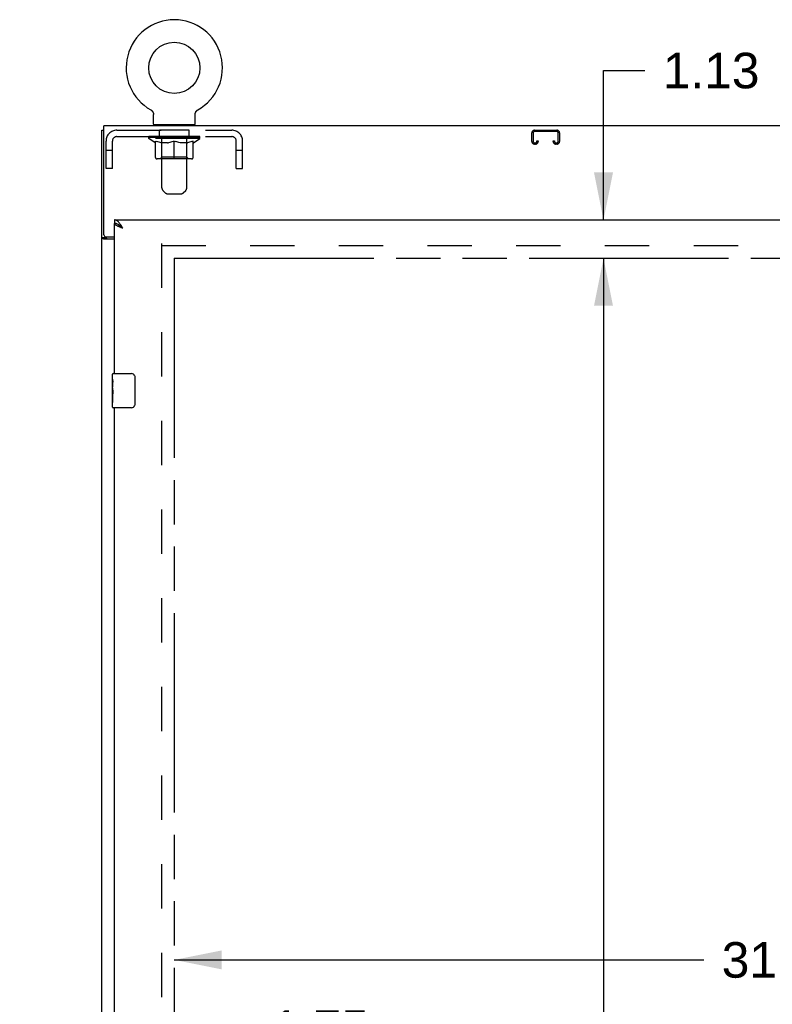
# Model space of a CAD drawing. Header units: inches. Extents: x 0 to 236, y 0 to 153.
# Tile 3 of 36: x 38 to 60, y 69 to 98. Entities that reach past the tile are written whole.
import ezdxf

# ---------------------------------------------------------------- set-up
doc = ezdxf.new("R2010")
doc.units = ezdxf.units.IN
doc.header["$LTSCALE"] = 12.986111
doc.header["$MEASUREMENT"] = 0
doc.linetypes.add('HIDDEN', pattern=[0.2, 0.1, -0.1])
doc.linetypes.add('PHANTOM', pattern=[0.8, 0.45, -0.05, 0.1, -0.05, 0.1, -0.05])
doc.layers.get('0').update_dxf_attribs({"linetype": 'CONTINUOUS'})
for name, color, linetype in [('02___PRT_ALL_AXES', 7, 'CONTINUOUS'), ('AVAILABLE_DOOR_SPACES', 7, 'CONTINUOUS'), ('DEFAULT_2', 8, 'HIDDEN'), ('DIMENSIONS', 7, 'CONTINUOUS')]:
    doc.layers.add(name, color=color, linetype=linetype)
doc.styles.get("Standard").update_dxf_attribs({"font": 'arial.ttf'})
doc.dimstyles.new('DIMSTYLE_1', dxfattribs={"dimtxt": 1.041667, "dimasz": 1.388889, "dimexe": 0.09, "dimexo": 0.07, "dimgap": 0.0375, "dimtad": 0, "dimtih": 1, "dimtoh": 1, "dimzin": 4, "dimdsep": 46, "dimtxsty": 'Standard', "dimblk": '_FILLED', "dimblk1": '_FILLED', "dimblk2": '_FILLED', "dimcen": 0.09, "dimazin": 1, "dimtfac": 1, "dimtdec": 3, "dimtofl": 0, "dimtmove": 0, "dimatfit": 3, "dimldrblk": '_FILLED', "dimfxl": 1, "dimtolj": 1, "dimtzin": 4, "dimarcsym": 0})

# ---------------------------------------------------------------- blocks, each defined once
blk = doc.blocks.new('_FILLED')
at = {"color": 0, "linetype": 'ByBlock'}
blk.add_solid([(0, 0), (-1, 0.2), (-1, -0.2)], dxfattribs=at)
blk = doc.blocks.new('*D3')
at = {"layer": 'DIMENSIONS', "color": 2, "linetype": 'Continuous'}
for p, q in [((40.512, 68.539), (37.734, 68.539)), ((42.262, 68.539), (44.606, 68.539))]:
    blk.add_line(p, q, dxfattribs=at)
at = {"layer": 'DIMENSIONS', "color": 2, "linetype": 'Continuous', "xscale": 1.3888888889, "yscale": 1.3888888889, "zscale": 1.3888888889}
blk.add_blockref('_FILLED', (40.512, 68.539), dxfattribs=at)
at = {"layer": 'DIMENSIONS', "color": 2, "linetype": 'Continuous', "xscale": 1.3888888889, "yscale": 1.3888888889, "zscale": 1.3888888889, "rotation": 180}
blk.add_blockref('_FILLED', (42.262, 68.539), dxfattribs=at)
at = {"layer": 'DIMENSIONS', "color": 2, "linetype": 'Continuous', "insert": (45.126, 69.06), "char_height": 1.0417, "width": 2.8307, "attachment_point": 1, "line_spacing_factor": 0.9}
blk.add_mtext('1.75', dxfattribs=at)
blk = doc.blocks.new('*D4')
at = {"layer": 'DIMENSIONS', "color": 2, "linetype": 'Continuous'}
for p, q in [((42.262, 70.533), (57.772, 70.533)), ((73.574, 70.533), (62.454, 70.533))]:
    blk.add_line(p, q, dxfattribs=at)
at = {"layer": 'DIMENSIONS', "color": 2, "linetype": 'Continuous', "xscale": 1.3888888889, "yscale": 1.3888888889, "zscale": 1.3888888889, "rotation": 180}
blk.add_blockref('_FILLED', (42.262, 70.533), dxfattribs=at)
at = {"layer": 'DIMENSIONS', "color": 2, "linetype": 'Continuous', "xscale": 1.3888888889, "yscale": 1.3888888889, "zscale": 1.3888888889}
blk.add_blockref('_FILLED', (73.574, 70.533), dxfattribs=at)
at = {"layer": 'DIMENSIONS', "color": 2, "linetype": 'Continuous', "insert": (60.113, 71.054), "char_height": 1.0417, "width": 3.64002, "attachment_point": 2, "line_spacing_factor": 0.9}
blk.add_mtext('31.31', dxfattribs=at)
blk = doc.blocks.new('*D6')
at = {"layer": 'DIMENSIONS', "color": 2, "linetype": 'Continuous'}
for p, q in [((54.83, 92.204), (54.83, 96.577)), ((54.83, 96.577), (56.045, 96.577)), ((54.83, 91.079), (54.83, 88.301))]:
    blk.add_line(p, q, dxfattribs=at)
at = {"layer": 'DIMENSIONS', "color": 2, "linetype": 'Continuous', "xscale": 1.3888888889, "yscale": 1.3888888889, "zscale": 1.3888888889}
for p, rotation in [((54.83, 92.204), 270), ((54.83, 91.079), 90)]:
    blk.add_blockref('_FILLED', p, dxfattribs=dict(at, rotation=rotation))
at = {"layer": 'DIMENSIONS', "color": 2, "linetype": 'Continuous', "insert": (56.566, 97.097), "char_height": 1.0417, "width": 2.8307, "attachment_point": 1, "line_spacing_factor": 0.9}
blk.add_mtext('1.13', dxfattribs=at)
blk = doc.blocks.new('*D7')
at = {"layer": 'DIMENSIONS', "color": 2, "linetype": 'Continuous'}
for p, q in [((54.83, 91.079), (54.83, 52.995)), ((54.83, 12.829), (54.83, 49.349))]:
    blk.add_line(p, q, dxfattribs=at)
at = {"layer": 'DIMENSIONS', "color": 2, "linetype": 'Continuous', "xscale": 1.3888888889, "yscale": 1.3888888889, "zscale": 1.3888888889}
for p, rotation in [((54.83, 91.079), 90), ((54.83, 12.829), 270)]:
    blk.add_blockref('_FILLED', p, dxfattribs=dict(at, rotation=rotation))
at = {"layer": 'DIMENSIONS', "color": 2, "linetype": 'Continuous', "insert": (54.83, 52.474), "char_height": 1.0417, "width": 3.64002, "attachment_point": 2, "line_spacing_factor": 0.9}
blk.add_mtext('78.25\\Ptyp.', dxfattribs=at)

msp = doc.modelspace()

# ---------------------------------------------------------------- linework, layer by layer
at = {"color": 7, "linetype": 'Continuous'}
for p, q in [((41.572, 95.426), (41.572, 95.426)), ((41.572, 95.426), (41.577, 95.423)), ((41.573, 95.425), (41.574, 95.425)), ((41.577, 95.423), (41.582, 95.42)), ((41.582, 95.42), (41.587, 95.416)), ((41.587, 95.416), (41.592, 95.413)), ((41.591, 95.413), (41.596, 95.409)), ((41.596, 95.409), (41.601, 95.405)), ((41.601, 95.405), (41.605, 95.401)), ((41.605, 95.401), (41.609, 95.397)), ((41.609, 95.397), (41.613, 95.392)), ((41.613, 95.392), (41.617, 95.388)), ((41.617, 95.388), (41.621, 95.383)), ((41.621, 95.383), (41.624, 95.378)), ((41.624, 95.378), (41.627, 95.373)), ((41.627, 95.373), (41.631, 95.368)), ((41.63, 95.368), (41.633, 95.363)), ((41.633, 95.363), (41.636, 95.357)), ((41.636, 95.358), (41.639, 95.352)), ((41.639, 95.352), (41.641, 95.346)), ((41.641, 95.347), (41.643, 95.341)), ((41.643, 95.341), (41.645, 95.335)), ((41.645, 95.335), (41.647, 95.329)), ((41.647, 95.33), (41.648, 95.324)), ((41.648, 95.324), (41.649, 95.318)), ((41.649, 95.318), (41.65, 95.312)), ((41.65, 95.312), (41.651, 95.306)), ((41.651, 95.306), (41.651, 95.3)), ((41.652, 95.294), (41.652, 95.289)), ((41.652, 95.004), (41.652, 95.289)), ((42.872, 95.3), (42.873, 95.306)), ((42.872, 95.294), (42.872, 95.3)), ((42.872, 95.294), (42.872, 95.3)), ((42.872, 95.289), (42.872, 95.294)), ((42.872, 95.004), (42.872, 95.289)), ((42.873, 95.306), (42.874, 95.312)), ((42.874, 95.312), (42.875, 95.318)), ((42.875, 95.318), (42.876, 95.324)), ((42.876, 95.324), (42.877, 95.33)), ((42.877, 95.329), (42.879, 95.335)), ((42.879, 95.335), (42.881, 95.341)), ((42.881, 95.341), (42.883, 95.347)), ((42.883, 95.346), (42.885, 95.352)), ((42.885, 95.352), (42.888, 95.358)), ((42.888, 95.357), (42.89, 95.363)), ((42.89, 95.363), (42.893, 95.368)), ((42.893, 95.368), (42.896, 95.373)), ((42.896, 95.373), (42.9, 95.378)), ((42.9, 95.378), (42.903, 95.383)), ((42.903, 95.383), (42.907, 95.388)), ((42.907, 95.388), (42.911, 95.392)), ((42.91, 95.392), (42.915, 95.397)), ((42.914, 95.397), (42.919, 95.401)), ((42.919, 95.401), (42.923, 95.405)), ((42.923, 95.405), (42.928, 95.409)), ((42.927, 95.409), (42.932, 95.413)), ((42.932, 95.413), (42.937, 95.416)), ((42.937, 95.416), (42.942, 95.42)), ((42.942, 95.42), (42.947, 95.423)), ((42.942, 95.42), (42.943, 95.421)), ((42.947, 95.423), (42.952, 95.426)), ((42.95, 95.425), (42.951, 95.425)), ((42.952, 95.426), (42.952, 95.426)), ((42.952, 95.426), (42.952, 95.426)), ((40.199, 91.766), (40.199, 94.954)), ((152.074, 94.954), (40.199, 94.954)), ((41.667, 94.984), (41.667, 94.954)), ((42.857, 94.984), (41.667, 94.984)), ((42.857, 94.984), (42.857, 94.954)), ((40.137, 9.079), (40.137, 94.829)), ((40.137, 94.829), (40.199, 94.829)), ((40.512, 92.204), (40.512, 92.1)), ((40.635, 92.058), (40.624, 92.065)), ((40.262, 91.704), (40.512, 91.704)), ((40.262, 91.679), (40.137, 91.679)), ((40.512, 91.641), (40.197, 91.641)), ((40.467, 87.704), (41.007, 87.704)), ((41.107, 87.604), (41.107, 86.804)), ((41.007, 86.704), (40.467, 86.704))]:
    msp.add_line(p, q, dxfattribs=at)
at = {"color": 3, "linetype": 'Continuous'}
for p, q in [((40.512, 92.204), (77.199, 92.204)), ((40.512, 87.704), (40.512, 92.1)), ((40.262, 91.679), (40.262, 91.704)), ((40.512, 64.204), (40.512, 86.704))]:
    msp.add_line(p, q, dxfattribs=at)
at = {"color": 7, "linetype": 'Continuous'}
for points in [[(41.651, 95.3), (41.652, 95.294), (41.652, 95.289)], [(40.624, 92.065), (40.613, 92.071), (40.601, 92.077), (40.59, 92.082), (40.579, 92.087), (40.568, 92.091), (40.557, 92.094), (40.545, 92.096), (40.534, 92.098), (40.523, 92.099), (40.512, 92.1)], [(40.758, 91.957), (40.747, 91.964), (40.736, 91.971), (40.725, 91.979), (40.714, 91.986), (40.704, 91.993), (40.694, 92), (40.684, 92.007), (40.675, 92.014), (40.666, 92.021), (40.658, 92.028), (40.65, 92.036), (40.643, 92.043), (40.637, 92.05), (40.631, 92.057), (40.628, 92.062)], [(40.758, 91.957), (40.747, 91.967), (40.736, 91.977), (40.725, 91.987), (40.714, 91.997), (40.702, 92.007), (40.691, 92.016), (40.68, 92.025), (40.669, 92.034), (40.658, 92.043), (40.646, 92.05), (40.635, 92.058)], [(40.168, 91.655), (40.164, 91.657), (40.161, 91.658), (40.157, 91.659), (40.154, 91.661), (40.151, 91.662), (40.149, 91.664), (40.146, 91.665), (40.144, 91.667), (40.142, 91.669), (40.14, 91.67), (40.139, 91.672), (40.138, 91.674), (40.137, 91.675), (40.137, 91.677), (40.137, 91.679)], [(40.197, 91.641), (40.195, 91.643), (40.193, 91.644), (40.19, 91.646), (40.187, 91.647), (40.183, 91.649), (40.18, 91.651), (40.176, 91.652), (40.168, 91.655)], [(41.1, 87.64), (41.102, 87.634), (41.104, 87.628), (41.105, 87.622), (41.106, 87.616), (41.107, 87.61), (41.107, 87.604)], [(41.107, 86.804), (41.107, 86.797), (41.106, 86.791), (41.105, 86.785), (41.104, 86.779), (41.102, 86.773), (41.1, 86.767)]]:
    msp.add_lwpolyline(points, dxfattribs=at)
at = {"color": 3, "linetype": 'Continuous'}
for points in [[(40.669, 92.09), (40.658, 92.105), (40.646, 92.119), (40.635, 92.131), (40.624, 92.143), (40.613, 92.154), (40.601, 92.165), (40.59, 92.173), (40.579, 92.181), (40.568, 92.188), (40.557, 92.194), (40.545, 92.198), (40.534, 92.201), (40.523, 92.203), (40.512, 92.204)], [(40.621, 92.011), (40.608, 92.017), (40.596, 92.022), (40.584, 92.028), (40.573, 92.034), (40.563, 92.04), (40.553, 92.046), (40.545, 92.052), (40.537, 92.058), (40.531, 92.064), (40.525, 92.07), (40.52, 92.076), (40.517, 92.082), (40.514, 92.088), (40.512, 92.094), (40.512, 92.1)], [(40.758, 91.957), (40.742, 91.963), (40.726, 91.969), (40.71, 91.975), (40.695, 91.981), (40.679, 91.987), (40.664, 91.993), (40.649, 91.999), (40.635, 92.005), (40.621, 92.011)], [(40.758, 91.957), (40.747, 91.975), (40.736, 91.992), (40.725, 92.01), (40.714, 92.027), (40.702, 92.043), (40.691, 92.06), (40.68, 92.075), (40.669, 92.09)], [(40.274, 91.665), (40.272, 91.667), (40.27, 91.668), (40.268, 91.669), (40.266, 91.671), (40.264, 91.673), (40.263, 91.674), (40.262, 91.676), (40.262, 91.677), (40.262, 91.679)], [(40.292, 91.641), (40.292, 91.643), (40.293, 91.645), (40.292, 91.647), (40.292, 91.649), (40.291, 91.65), (40.291, 91.652), (40.289, 91.654), (40.288, 91.655), (40.286, 91.657), (40.285, 91.658), (40.283, 91.66), (40.281, 91.661), (40.279, 91.662), (40.274, 91.665)]]:
    msp.add_lwpolyline(points, dxfattribs=at)
at = {"color": 7, "linetype": 'Continuous'}
msp.add_circle((42.262, 96.655), 0.75, dxfattribs=at)
for centre, radius, start, end in [((42.262, 96.655), 1.41, 299.2655, 240.7345), ((41.672, 95.004), 0.02, 180, 263.0769), ((42.852, 95.004), 0.02, 276.9231, 360), ((40.262, 91.766), 0.0625, 180, 270), ((40.467, 87.689), 0.015, 90, 180), ((41.007, 87.604), 0.1, 21.1999, 90), ((40.467, 86.719), 0.015, 180, 270), ((41.007, 86.804), 0.1, 270, 338.7946)]:
    msp.add_arc(centre, radius, start, end, dxfattribs=at)
at = {"layer": '02___PRT_ALL_AXES', "color": 8, "linetype": 'HIDDEN'}
for p, q in [((41.824, 94.642), (41.824, 94.829)), ((42.699, 94.829), (41.824, 94.829)), ((42.699, 94.642), (41.824, 94.642)), ((42.699, 94.642), (42.699, 94.829))]:
    msp.add_line(p, q, dxfattribs=at)
at = {"layer": '02___PRT_ALL_AXES', "color": 7, "linetype": 'Continuous'}
for p, q in [((40.452, 87.543), (40.452, 87.689)), ((40.452, 87.285), (40.452, 87.542)), ((40.458, 87.487), (40.452, 87.487)), ((40.459, 87.319), (40.459, 87.455)), ((40.452, 87.319), (40.459, 87.319)), ((40.452, 86.719), (40.452, 87.282)), ((40.453, 87.256), (40.452, 87.256)), ((40.452, 87.124), (40.458, 87.124)), ((40.452, 87.088), (40.459, 87.088)), ((40.453, 87.258), (40.455, 87.236)), ((40.459, 86.858), (40.459, 87.088)), ((40.452, 87.025), (40.459, 87.025)), ((40.452, 86.858), (40.459, 86.858))]:
    msp.add_line(p, q, dxfattribs=at)
for points in [[(40.452, 87.543), (40.452, 87.539), (40.452, 87.535), (40.453, 87.529), (40.455, 87.516)], [(40.455, 87.516), (40.455, 87.508), (40.456, 87.5), (40.457, 87.492)], [(40.457, 87.492), (40.458, 87.483), (40.458, 87.474), (40.459, 87.464), (40.459, 87.455)], [(40.452, 87.285), (40.452, 87.277), (40.452, 87.268), (40.453, 87.258)], [(40.455, 87.236), (40.456, 87.224), (40.457, 87.212), (40.458, 87.2), (40.458, 87.187), (40.459, 87.175), (40.459, 87.162), (40.459, 87.149), (40.458, 87.136), (40.458, 87.123), (40.457, 87.111), (40.456, 87.099)]]:
    msp.add_lwpolyline(points, dxfattribs=at)
msp.add_ellipse((40.715, 87.12), major_axis=(0.263, 0), ratio=0.432808, start_param=3.141593, end_param=3.321581, dxfattribs=at)
at = {"layer": 'AVAILABLE_DOOR_SPACES', "color": 4, "linetype": 'PHANTOM'}
for q in [(42.262, 12.829), (73.574, 91.079)]:
    msp.add_line((42.262, 91.079), q, dxfattribs=at)
at = {"layer": 'DEFAULT_2', "color": 8, "linetype": 'HIDDEN'}
for p, q in [((41.572, 95.426), (41.572, 95.426)), ((41.581, 95.421), (41.582, 95.42)), ((41.887, 94.984), (41.887, 94.954)), ((41.897, 93.138), (41.897, 94.954)), ((42.627, 93.138), (42.627, 94.954)), ((42.637, 94.984), (42.637, 94.954)), ((40.579, 94.829), (43.945, 94.829)), ((40.579, 94.642), (43.945, 94.642)), ((41.518, 94.587), (41.518, 94.642)), ((41.705, 94.456), (41.518, 94.587)), ((43.005, 94.587), (41.518, 94.587)), ((41.53, 94.634), (41.53, 94.642)), ((41.54, 94.63), (41.54, 94.634)), ((41.54, 94.63), (42.983, 94.63)), ((41.551, 94.63), (41.551, 94.634)), ((41.552, 94.63), (41.552, 94.634)), ((41.563, 94.634), (41.563, 94.642)), ((41.583, 94.63), (41.583, 94.634)), ((41.585, 94.63), (41.585, 94.634)), ((41.618, 94.634), (41.618, 94.642)), ((41.635, 94.63), (41.635, 94.634)), ((41.639, 94.63), (41.639, 94.634)), ((41.875, 94.634), (41.646, 94.634)), ((41.692, 94.634), (41.692, 94.642)), ((41.694, 94.63), (41.694, 94.634)), ((41.694, 94.63), (41.694, 94.634)), ((41.697, 94.63), (41.697, 94.634)), ((41.707, 94.63), (41.707, 94.634)), ((41.707, 94.63), (41.707, 94.634)), ((41.711, 94.63), (41.711, 94.634)), ((41.714, 94.63), (41.714, 94.635)), ((41.718, 94.63), (41.718, 94.634)), ((41.738, 94.63), (41.738, 94.634)), ((41.756, 94.63), (41.756, 94.634)), ((41.758, 94.63), (41.758, 94.637)), ((41.784, 94.634), (41.784, 94.642)), ((41.784, 94.63), (41.784, 94.634)), ((41.796, 94.63), (41.796, 94.634)), ((41.801, 94.63), (41.801, 94.634)), ((41.808, 94.63), (41.808, 94.634)), ((41.824, 94.63), (41.824, 94.638)), ((41.845, 94.63), (41.845, 94.634)), ((41.847, 94.63), (41.847, 94.634)), ((41.875, 94.63), (41.875, 94.634)), ((41.953, 94.634), (41.888, 94.634)), ((41.89, 94.634), (41.89, 94.642)), ((41.896, 94.035), (41.896, 94.583)), ((41.898, 94.63), (41.898, 94.634)), ((41.904, 94.63), (41.904, 94.634)), ((41.911, 94.63), (41.911, 94.64)), ((41.918, 94.63), (41.918, 94.634)), ((41.929, 94.63), (41.929, 94.634)), ((41.953, 94.63), (41.953, 94.634)), ((42.041, 94.634), (41.978, 94.634)), ((42.002, 94.63), (42.002, 94.634)), ((42.008, 94.634), (42.008, 94.642)), ((42.012, 94.63), (42.012, 94.634)), ((42.015, 94.63), (42.015, 94.641)), ((42.018, 94.63), (42.018, 94.634)), ((42.027, 94.63), (42.027, 94.634)), ((42.041, 94.63), (42.041, 94.634)), ((42.135, 94.634), (42.078, 94.634)), ((42.094, 94.63), (42.094, 94.634)), ((42.127, 94.634), (42.262, 94.642)), ((42.133, 94.634), (42.133, 94.642)), ((42.133, 94.642), (42.133, 94.642)), ((42.133, 94.634), (42.133, 94.641)), ((42.133, 94.63), (42.133, 94.634)), ((42.135, 94.63), (42.135, 94.634)), ((42.138, 94.63), (42.138, 94.634)), ((42.14, 94.63), (42.14, 94.634)), ((42.234, 94.634), (42.183, 94.634)), ((42.191, 94.63), (42.191, 94.634)), ((42.234, 94.63), (42.234, 94.634)), ((42.259, 94.634), (42.259, 94.634)), ((42.259, 94.63), (42.259, 94.634)), ((42.259, 94.63), (42.259, 94.634)), ((42.262, 94.634), (42.262, 94.642)), ((42.265, 94.63), (42.265, 94.634)), ((42.265, 94.63), (42.265, 94.634)), ((42.265, 94.634), (42.265, 94.634)), ((42.268, 94.634), (42.341, 94.634)), ((42.29, 94.63), (42.29, 94.634)), ((42.305, 94.634), (42.305, 94.639)), ((42.305, 94.639), (42.397, 94.634)), ((42.329, 94.634), (42.329, 94.638)), ((42.333, 94.63), (42.333, 94.634)), ((42.384, 94.63), (42.384, 94.634)), ((42.385, 94.63), (42.385, 94.634)), ((42.388, 94.63), (42.388, 94.634)), ((42.388, 94.634), (42.446, 94.634)), ((42.39, 94.642), (42.391, 94.642)), ((42.39, 94.634), (42.39, 94.641)), ((42.39, 94.63), (42.39, 94.634)), ((42.391, 94.634), (42.391, 94.642)), ((42.43, 94.63), (42.43, 94.634)), ((42.483, 94.63), (42.483, 94.634)), ((42.483, 94.634), (42.545, 94.634)), ((42.496, 94.63), (42.496, 94.634)), ((42.506, 94.63), (42.506, 94.634)), ((42.509, 94.63), (42.509, 94.641)), ((42.512, 94.63), (42.512, 94.634)), ((42.516, 94.634), (42.516, 94.642)), ((42.522, 94.63), (42.522, 94.634)), ((42.57, 94.63), (42.57, 94.634)), ((42.57, 94.634), (42.636, 94.634)), ((42.594, 94.63), (42.594, 94.634)), ((42.605, 94.63), (42.605, 94.634)), ((42.613, 94.63), (42.613, 94.64)), ((42.62, 94.63), (42.62, 94.634)), ((42.625, 94.63), (42.625, 94.634)), ((42.628, 94.035), (42.628, 94.583)), ((42.634, 94.634), (42.634, 94.642)), ((42.649, 94.63), (42.649, 94.634)), ((42.649, 94.634), (42.878, 94.634)), ((42.676, 94.63), (42.676, 94.634)), ((42.679, 94.63), (42.679, 94.634)), ((42.7, 94.63), (42.7, 94.638)), ((42.715, 94.63), (42.715, 94.634)), ((42.723, 94.63), (42.723, 94.634)), ((42.728, 94.63), (42.728, 94.634)), ((42.74, 94.634), (42.74, 94.642)), ((42.74, 94.63), (42.74, 94.634)), ((42.766, 94.63), (42.766, 94.637)), ((42.768, 94.63), (42.768, 94.634)), ((42.786, 94.63), (42.786, 94.634)), ((42.805, 94.63), (42.805, 94.634)), ((42.809, 94.63), (42.809, 94.635)), ((42.813, 94.63), (42.813, 94.634)), ((42.816, 94.63), (42.816, 94.634)), ((42.817, 94.63), (42.817, 94.634)), ((42.819, 94.456), (43.005, 94.587)), ((42.826, 94.63), (42.826, 94.634)), ((42.829, 94.63), (42.829, 94.634)), ((42.83, 94.63), (42.83, 94.634)), ((42.831, 94.634), (42.831, 94.642)), ((42.885, 94.63), (42.885, 94.634)), ((42.888, 94.63), (42.888, 94.634)), ((42.906, 94.634), (42.906, 94.642)), ((42.939, 94.63), (42.939, 94.634)), ((42.941, 94.63), (42.941, 94.634)), ((42.961, 94.634), (42.961, 94.642)), ((42.972, 94.63), (42.972, 94.634)), ((42.973, 94.63), (42.973, 94.634)), ((42.983, 94.63), (42.983, 94.634)), ((42.994, 94.634), (42.994, 94.642)), ((43.005, 94.587), (43.005, 94.642)), ((52.731, 94.502), (52.731, 94.749)), ((52.771, 94.749), (52.771, 94.502)), ((52.811, 94.829), (53.463, 94.829)), ((53.463, 94.789), (52.811, 94.789)), ((53.503, 94.502), (53.503, 94.749)), ((53.543, 94.749), (53.543, 94.502)), ((40.262, 93.704), (40.262, 94.512)), ((40.449, 93.704), (40.449, 94.512)), ((41.705, 94.456), (41.711, 94.456)), ((41.711, 94.032), (41.711, 94.511)), ((41.711, 94.511), (41.746, 94.498)), ((41.78, 94.486), (41.746, 94.498)), ((41.814, 94.476), (41.78, 94.487)), ((41.847, 94.468), (41.813, 94.477)), ((41.88, 94.461), (41.846, 94.468)), ((41.913, 94.456), (41.879, 94.462)), ((42.061, 94.456), (41.913, 94.456)), ((42.061, 94.456), (42.094, 94.462)), ((42.127, 94.468), (42.093, 94.461)), ((42.16, 94.477), (42.126, 94.468)), ((42.194, 94.487), (42.16, 94.476)), ((42.227, 94.498), (42.193, 94.486)), ((42.262, 94.511), (42.227, 94.498)), ((42.262, 93.988), (42.262, 94.511)), ((42.262, 94.511), (42.297, 94.498)), ((42.331, 94.486), (42.296, 94.498)), ((42.364, 94.476), (42.33, 94.487)), ((42.397, 94.468), (42.364, 94.477)), ((42.43, 94.461), (42.397, 94.468)), ((42.463, 94.456), (42.43, 94.462)), ((42.611, 94.456), (42.463, 94.456)), ((42.611, 94.456), (42.644, 94.462)), ((42.677, 94.468), (42.644, 94.461)), ((42.711, 94.477), (42.677, 94.468)), ((42.744, 94.487), (42.71, 94.476)), ((42.778, 94.498), (42.743, 94.486)), ((42.812, 94.511), (42.778, 94.498)), ((42.812, 94.032), (42.812, 94.511)), ((42.812, 94.456), (42.819, 94.456)), ((44.075, 93.704), (44.075, 94.512)), ((44.262, 93.704), (44.262, 94.512)), ((52.811, 94.462), (52.838, 94.462)), ((52.838, 94.422), (52.811, 94.422)), ((52.878, 94.502), (52.878, 94.516)), ((52.878, 94.516), (52.918, 94.516)), ((52.918, 94.516), (52.918, 94.502)), ((53.356, 94.502), (53.356, 94.516)), ((53.356, 94.516), (53.396, 94.516)), ((53.396, 94.516), (53.396, 94.502)), ((53.436, 94.462), (53.463, 94.462)), ((53.463, 94.422), (53.436, 94.422)), ((40.449, 94.234), (40.262, 94.234)), ((41.896, 94.035), (41.849, 93.988)), ((42.628, 94.035), (41.896, 94.035)), ((42.628, 94.035), (42.674, 93.988)), ((44.262, 94.234), (44.075, 94.234)), ((42.769, 93.988), (41.755, 93.988)), ((40.449, 93.704), (40.262, 93.704)), ((44.075, 93.704), (44.262, 93.704)), ((41.998, 92.996), (41.926, 93.067)), ((42.068, 92.967), (42.455, 92.967)), ((42.526, 92.996), (42.598, 93.067)), ((41.887, 91.516), (41.887, 12.391)), ((41.887, 91.454), (76.512, 91.454))]:
    msp.add_line(p, q, dxfattribs=at)
for centre, radius, start, end in [((41.672, 95.004), 0.02, 263.0769, 270), ((41.867, 94.954), 0.03, 0, 90), ((42.657, 94.954), 0.03, 90, 180), ((42.852, 95.004), 0.02, 270, 276.9231), ((40.579, 94.512), 0.317, 90, 180), ((40.579, 94.512), 0.13, 90, 180), ((41.849, 94.583), 0.0466, 0, 90), ((42.674, 94.583), 0.0466, 90, 180), ((43.945, 94.512), 0.317, 0, 90), ((43.945, 94.512), 0.13, 0, 90), ((52.811, 94.749), 0.08, 90, 180), ((52.811, 94.749), 0.04, 90, 180), ((53.463, 94.749), 0.08, 0, 90), ((53.463, 94.749), 0.04, 0, 90), ((52.811, 94.502), 0.08, 180, 270), ((52.811, 94.502), 0.04, 180, 270), ((52.838, 94.502), 0.08, 270, 360), ((52.838, 94.502), 0.04, 270, 360), ((53.436, 94.502), 0.08, 180, 270), ((53.436, 94.502), 0.04, 180, 270), ((53.463, 94.502), 0.08, 270, 360), ((53.463, 94.502), 0.04, 270, 360), ((41.755, 94.032), 0.0434, 180, 270), ((42.769, 94.032), 0.0434, 270, 360), ((41.997, 93.138), 0.1, 180, 225), ((42.527, 93.138), 0.1, 315, 360), ((42.068, 93.067), 0.1, 225, 270), ((42.455, 93.067), 0.1, 270, 315)]:
    msp.add_arc(centre, radius, start, end, dxfattribs=at)
for centre, major_axis, ratio, start_param, end_param in [((42.262, 94.642), (0.743, 0.008), 0.059247, 2.966439, 3.140971), ((41.495, 94.628), (0.232, 0), 0.060167, 0.426548, 1.470503), ((42.262, 94.642), (0.744, 0), 0.060167, 3.141593, 3.316126), ((41.495, 94.62), (0.232, 0.002), 0.059247, 1.374323, 1.469882), ((42.262, 94.642), (0.743, 0.015), 0.056515, 2.79136, 2.965893), ((41.467, 94.628), (0.232, 0.002), 0.059247, 0.251393, 1.295349), ((41.547, 94.628), (0.232, -0.002), 0.059247, 0.601702, 1.645657), ((42.262, 94.642), (0.743, -0.008), 0.059247, -2.966439, -2.791906), ((41.547, 94.62), (0.232, 0), 0.060167, 1.549477, 1.645036), ((41.467, 94.62), (0.232, 0.005), 0.056515, 1.199244, 1.294804), ((41.551, 94.623), (0.192, 0.002), 0.059247, 1.051627, 1.625044), ((41.528, 94.623), (0.192, 0.004), 0.056515, 0.876548, 1.449966), ((41.595, 94.623), (0.192, 0), 0.060167, 1.226781, 1.800198), ((42.262, 94.642), (0.743, 0.022), 0.052059, 2.616423, 2.790956), ((41.462, 94.628), (0.232, 0.005), 0.056515, 0.076315, 1.120271), ((41.62, 94.628), (0.232, -0.005), 0.056515, 0.77678, 1.820736), ((42.262, 94.642), (0.743, -0.015), 0.056515, -2.79136, -2.616827), ((41.62, 94.62), (0.232, -0.002), 0.059247, 1.724631, 1.82019), ((41.462, 94.62), (0.232, 0.007), 0.052059, 1.024308, 1.119867), ((41.527, 94.623), (0.192, 0.006), 0.052059, 0.701611, 1.275029), ((41.66, 94.623), (0.192, -0.002), 0.059247, 1.401935, 1.975352), ((42.262, 94.642), (0.743, 0.029), 0.046022, 2.441677, 2.61621), ((41.713, 94.628), (0.232, -0.007), 0.052059, 0.951717, 1.995673), ((41.483, 94.628), (0.232, 0.007), 0.052059, -0.098622, 0.945334), ((42.262, 94.642), (0.743, -0.022), 0.052059, -2.616423, -2.441891), ((41.713, 94.62), (0.232, -0.005), 0.056515, 1.899709, 1.995269), ((41.483, 94.62), (0.232, 0.009), 0.046022, 0.849561, 0.945121), ((41.548, 94.623), (0.192, 0.007), 0.046022, 0.526865, 1.100283), ((41.744, 94.623), (0.192, -0.004), 0.056515, 1.577013, 2.150431), ((42.262, 94.642), (0.743, 0.034), 0.038593, 2.267147, 2.44168), ((41.823, 94.628), (0.232, -0.009), 0.046022, 1.126463, 2.170419), ((41.526, 94.628), (0.232, 0.009), 0.046022, -0.273368, 0.770588), ((42.262, 94.642), (0.743, -0.029), 0.046022, -2.441677, -2.267144), ((41.823, 94.62), (0.232, -0.007), 0.052059, 2.074646, 2.170205), ((41.526, 94.62), (0.232, 0.011), 0.038593, 0.675031, 0.77059), ((41.592, 94.623), (0.192, 0.009), 0.038593, 0.352335, 0.925752), ((41.843, 94.623), (0.192, -0.006), 0.052059, 1.75195, 2.325367), ((42.262, 94.642), (0.743, 0.039), 0.030002, 2.09283, 2.267363), ((41.946, 94.628), (0.232, -0.011), 0.038593, 1.300994, 2.344949), ((41.592, 94.628), (0.232, 0.011), 0.038593, -0.447899, 0.596057), ((42.262, 94.642), (0.743, -0.034), 0.038593, -2.267147, -2.092614), ((41.946, 94.62), (0.232, -0.009), 0.046022, 2.249392, 2.344952), ((41.592, 94.62), (0.232, 0.012), 0.030002, 0.500714, 0.596274), ((41.655, 94.623), (0.192, 0.01), 0.030002, 0.178018, 0.751436), ((41.954, 94.623), (0.192, -0.007), 0.046022, 1.926696, 2.500114), ((41.679, 94.628), (0.232, 0.012), 0.030002, -0.622215, 0.421741), ((42.262, 94.642), (0.743, 0.042), 0.020513, 1.918702, 2.093235), ((42.078, 94.628), (0.232, -0.012), 0.030002, 1.47531, 2.519266), ((42.262, 94.642), (0.743, -0.039), 0.030002, -2.09283, -1.918297), ((42.078, 94.62), (0.232, -0.011), 0.038593, 2.423923, 2.519482), ((41.679, 94.62), (0.232, 0.013), 0.020513, 0.326586, 0.422146), ((41.737, 94.623), (0.192, 0.011), 0.020513, 0.00389, 0.577307), ((42.075, 94.623), (0.192, -0.009), 0.038593, 2.101227, 2.674644), ((41.783, 94.628), (0.232, 0.013), 0.020513, -0.796343, 0.247613), ((42.262, 94.642), (0.743, 0.044), 0.010411, 1.744712, 1.919245), ((42.216, 94.628), (0.232, -0.013), 0.020513, 1.649438, 2.693394), ((42.262, 94.642), (0.743, -0.042), 0.020513, -1.918702, -1.744169), ((42.216, 94.62), (0.232, -0.012), 0.030002, 2.598239, 2.693799), ((41.783, 94.62), (0.232, 0.014), 0.010411, 0.152596, 0.248156), ((41.835, 94.623), (0.192, 0.011), 0.010411, 6.113086, 6.686503), ((42.202, 94.623), (0.192, -0.01), 0.030002, 2.275543, 2.848961), ((41.902, 94.628), (0.232, 0.014), 0.010411, -0.970333, -0.000837), ((42.356, 94.628), (0.232, -0.014), 0.010411, 1.823428, 2.867384), ((42.262, 94.642), (0.743, -0.044), 0.010411, -1.744712, -1.56247), ((42.356, 94.62), (0.232, -0.013), 0.020513, 2.772368, 2.867927), ((42.331, 94.623), (0.192, -0.011), 0.020513, 2.449671, 3.023089), ((42.168, 94.628), (0.232, 0.014), 0.010411, 0.274209, 1.318165), ((42.067, 94.623), (0.192, 0.011), 0.010411, -0.000452, 0.517932), ((42.031, 94.62), (0.232, 0.014), 0.010411, 0.099676, 0.195236), ((42.262, 94.642), (0.743, 0.044), 0.010411, -1.571413, -1.39688), ((42.493, 94.62), (0.232, -0.014), 0.010411, 2.734394, 2.946357), ((42.457, 94.623), (0.192, -0.011), 0.010411, 2.623661, 3.141974), ((42.307, 94.628), (0.232, 0.013), 0.020513, 0.448199, 1.492154), ((42.193, 94.623), (0.192, 0.011), 0.020513, 0.118504, 0.691921), ((42.168, 94.62), (0.232, 0.013), 0.020513, 0.273666, 0.369225), ((42.622, 94.628), (0.232, -0.014), 0.010411, -3.140756, -2.17126), ((42.262, 94.642), (0.743, 0.042), 0.020513, -1.397424, -1.222891), ((42.262, 94.642), (0.743, -0.044), 0.010411, 1.222347, 1.39688), ((42.445, 94.628), (0.232, 0.012), 0.030002, 0.622327, 1.666283), ((42.322, 94.623), (0.192, 0.01), 0.030002, 0.292632, 0.86605), ((42.688, 94.623), (0.192, -0.011), 0.010411, 2.738275, 3.311692), ((42.741, 94.628), (0.232, -0.013), 0.020513, 2.89398, 3.937936), ((42.307, 94.62), (0.232, 0.012), 0.030002, 0.447794, 0.543354), ((42.741, 94.62), (0.232, -0.014), 0.010411, 2.893437, 2.988996), ((42.262, 94.642), (0.743, 0.039), 0.030002, -1.223295, -1.048762), ((42.262, 94.642), (0.743, -0.042), 0.020513, 1.048358, 1.222891), ((42.578, 94.628), (0.232, 0.011), 0.038593, 0.796643, 1.840599), ((42.448, 94.623), (0.192, 0.009), 0.038593, 0.466948, 1.040366), ((42.786, 94.623), (0.192, -0.011), 0.020513, 2.564285, 3.137703), ((42.845, 94.628), (0.232, -0.012), 0.030002, 2.719852, 3.763807), ((42.701, 94.628), (0.232, 0.009), 0.046022, 0.971174, 2.01513), ((42.445, 94.62), (0.232, 0.011), 0.038593, 0.62211, 0.71767), ((42.845, 94.62), (0.232, -0.013), 0.020513, 2.719447, 2.815007), ((42.262, 94.642), (0.743, 0.034), 0.038593, -1.048979, -0.874446), ((42.262, 94.642), (0.743, -0.039), 0.030002, 0.874229, 1.048762), ((42.569, 94.623), (0.192, 0.007), 0.046022, 0.641479, 1.214897), ((42.811, 94.628), (0.232, 0.007), 0.052059, 1.14592, 2.189876), ((42.868, 94.623), (0.192, -0.01), 0.030002, 2.390157, 2.963574), ((42.931, 94.628), (0.232, -0.011), 0.038593, 2.545535, 3.589491), ((42.681, 94.623), (0.192, 0.006), 0.052059, 0.816225, 1.389643), ((42.578, 94.62), (0.232, 0.009), 0.046022, 0.796641, 0.892201), ((42.931, 94.62), (0.232, -0.012), 0.030002, 2.545319, 2.640878), ((42.903, 94.628), (0.232, 0.005), 0.056515, 1.320857, 2.364813), ((42.262, 94.642), (0.743, 0.029), 0.046022, -0.874448, -0.699915), ((42.262, 94.642), (0.743, -0.034), 0.038593, 0.699913, 0.874446), ((42.997, 94.628), (0.232, -0.009), 0.046022, 2.371005, 3.41496), ((42.932, 94.623), (0.192, -0.009), 0.038593, 2.21584, 2.789258), ((42.78, 94.623), (0.192, 0.004), 0.056515, 0.991162, 1.564579), ((42.977, 94.628), (0.232, 0.002), 0.059247, 1.495935, 2.539891), ((43.041, 94.628), (0.232, -0.007), 0.052059, 2.196258, 3.240214), ((42.975, 94.623), (0.192, -0.007), 0.046022, 2.04131, 2.614727), ((42.701, 94.62), (0.232, 0.007), 0.052059, 0.971387, 1.066947), ((43.029, 94.628), (0.232, 0), 0.060167, 1.671089, 2.715045), ((42.997, 94.62), (0.232, -0.011), 0.038593, 2.371002, 2.466562), ((43.061, 94.628), (0.232, -0.005), 0.056515, 2.021322, 3.065278), ((42.262, 94.642), (0.743, 0.022), 0.052059, -0.699702, -0.525169), ((42.262, 94.642), (0.743, -0.029), 0.046022, 0.525382, 0.699915), ((42.863, 94.623), (0.192, 0.002), 0.059247, 1.16624, 1.739658), ((43.057, 94.628), (0.232, -0.002), 0.059247, 1.846243, 2.890199), ((42.997, 94.623), (0.192, -0.006), 0.052059, 1.866564, 2.439981), ((42.928, 94.623), (0.192, 0), 0.060167, 1.341394, 1.914812), ((42.996, 94.623), (0.192, -0.004), 0.056515, 1.691627, 2.265045), ((42.973, 94.623), (0.192, -0.002), 0.059247, 1.516549, 2.089966), ((42.811, 94.62), (0.232, 0.005), 0.056515, 1.146324, 1.241883), ((43.041, 94.62), (0.232, -0.009), 0.046022, 2.196472, 2.292031), ((42.262, 94.642), (0.743, 0.015), 0.056515, -0.524765, -0.350233), ((42.262, 94.642), (0.743, -0.022), 0.052059, 0.350636, 0.525169), ((42.903, 94.62), (0.232, 0.002), 0.059247, 1.321402, 1.416962), ((43.061, 94.62), (0.232, -0.007), 0.052059, 2.021726, 2.117285), ((42.262, 94.642), (0.743, 0.008), 0.059247, -0.349687, -0.175154), ((42.262, 94.642), (0.743, -0.015), 0.056515, 0.1757, 0.350233), ((42.977, 94.62), (0.232, 0), 0.060167, 1.496556, 1.592116), ((43.057, 94.62), (0.232, -0.005), 0.056515, 1.846789, 1.942348), ((43.029, 94.62), (0.232, -0.002), 0.059247, 1.67171, 1.76727), ((42.262, 94.642), (0.744, 0), 0.060167, -0.174533, 0), ((42.262, 94.642), (0.743, -0.008), 0.059247, 0.000621, 0.175154)]:
    msp.add_ellipse(centre, major_axis=major_axis, ratio=ratio, start_param=start_param, end_param=end_param, dxfattribs=at)

# ---------------------------------------------------------------- dimensions: what is measured, and where the dimension line sits
at = {"layer": 'DIMENSIONS', "color": 2, "linetype": 'Continuous'}
for base, p1, p2, angle, picture, middle in [((54.829689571, 92.203646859), (41.699341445, 91.078646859), (40.531841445, 92.203646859), 90, '*D6', (58.026265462, 96.570840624)), ((40.512, 68.539), (42.262, 91.079), (40.512, 65.411), 180, '*D3', (46.591, 68.533))]:
    dim = msp.add_linear_dim(base=base, p1=p1, p2=p2, angle=angle, dimstyle='DIMSTYLE_1', dxfattribs=at)
    dim.commit()
    dim.dimension.update_dxf_attribs({"geometry": picture, "text_midpoint": middle, "dimtype": 160})
dim = msp.add_linear_dim(base=(73.574, 70.533), p1=(42.262, 91.079), p2=(73.574, 91.079), dimstyle='DIMSTYLE_1', dxfattribs=at)
dim.commit()
dim.dimension.update_dxf_attribs({"geometry": '*D4', "text_midpoint": (60.01, 70.527), "dimtype": 160})
dim = msp.add_linear_dim(base=(54.83, 12.829), p1=(42.262, 91.079), p2=(42.262, 12.829), angle=270, text='<>\\Ptyp.', dimstyle='DIMSTYLE_1', dxfattribs=at)
dim.commit()
dim.dimension.update_dxf_attribs({"geometry": '*D7', "text_midpoint": (54.83, 51.172), "dimtype": 160})

doc.saveas('drawing.dxf')
